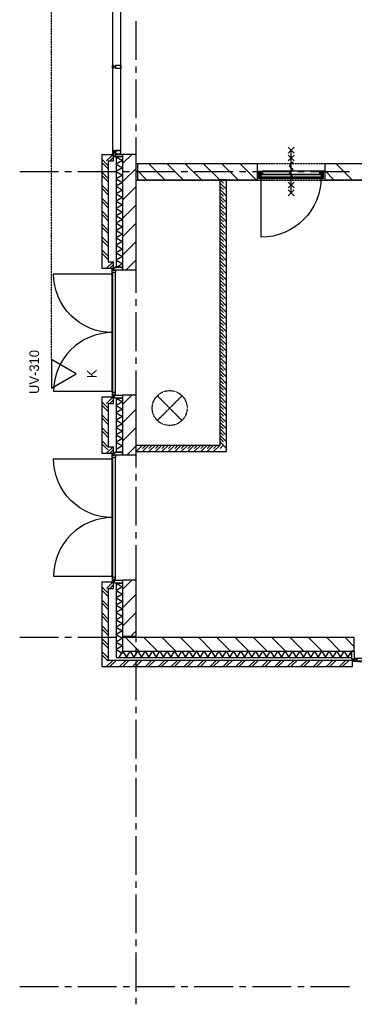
# Model space of a CAD drawing. Extents: x -66955 to 52345, y -20450 to 69550.
# Tile 3 of 94: x -55130 to -49954, y -5220 to 10002. Entities that reach past the tile are written whole.
import ezdxf
from ezdxf.enums import TextEntityAlignment as Align

# ---------------------------------------------------------------- set-up
doc = ezdxf.new("R2010")
doc.units = 0
doc.header["$MEASUREMENT"] = 0
for name, pattern in [('DASHDOT', [1, 0.5, -0.25, 0, -0.25]), ('DASHED', [0.75, 0.5, -0.25]), ('HIDDEN', [0.375, 0.25, -0.125])]:
    doc.linetypes.add(name, pattern=pattern)
for name, color, linetype in [('BEGGR$--21-', 7, 'CONTINUOUS'), ('BEGGR$--E5-', 7, 'CONTINUOUS'), ('BEGGR--21-', 7, 'CONTINUOUS'), ('BEGGR--22-', 7, 'CONTINUOUS'), ('BEGGR--23-', 7, 'CONTINUOUS'), ('BEGGR--31-', 7, 'CONTINUOUS'), ('BEGGR--32-', 7, 'CONTINUOUS'), ('BEGGR--E5-', 7, 'CONTINUOUS'), ('STRAMIEN--05-', 7, 'CONTINUOUS'), ('STRAMIEN--E7-', 7, 'CONTINUOUS')]:
    doc.layers.add(name, color=color, linetype=linetype)
doc.styles.add('txt', font='TXT', dxfattribs={"height": 0.2})

# ---------------------------------------------------------------- blocks, each defined once
blk = doc.blocks.new('*O201')
at = {"layer": 'BEGGR--31-', "color": 7, "linetype": 'CONTINUOUS'}
for points in [[(-317, -53.5), (-298, -53.5), (-298, -75.5), (-273, -75.5), (-273, 66.5), (-317, 66.5)], [(317, -53.5), (298, -53.5), (298, -75.5), (273, -75.5), (273, 66.5), (317, 66.5)], [(-212, -92.5), (-290, -92.5), (-290, -87.5), (-268, -87.5), (-268, -42.5), (-234, -42.5), (-234, -87.5), (-212, -87.5)], [(-268, -83.5), (-273, -83.5), (-273, -53.5), (-268, -53.5)], [(234, -42.5), (234, -87.5), (-234, -87.5), (-234, -42.5)], [(-212, -87.5), (-212, -92.5), (212, -92.5), (212, -87.5)], [(212, -92.5), (290, -92.5), (290, -87.5), (268, -87.5), (268, -42.5), (234, -42.5), (234, -87.5), (212, -87.5)], [(268, -83.5), (273, -83.5), (273, -53.5), (268, -53.5)]]:
    blk.add_lwpolyline(points, close=True, dxfattribs=at)
blk = doc.blocks.new('MERKOF')
at = {"layer": 'BEGGR--31-', "color": 7, "linetype": 'CONTINUOUS'}
blk.add_blockref('*O201', (-317, -66.5), dxfattribs=at)
blk = doc.blocks.new('*O202')
at = {"layer": 'BEGGR--31-', "color": 7, "linetype": 'CONTINUOUS'}
for points in [[(361, 907), (361, 985), (366, 985), (366, 963), (411, 963), (411, 929), (366, 929), (366, 907)], [(411, 929), (366, 929), (366, -929), (411, -929)], [(370, 963), (370, 968), (400, 968), (400, 963)], [(400, 1012), (400, 993), (378, 993), (378, 968), (520, 968), (520, 1012)], [(366, -907), (361, -907), (361, 907), (366, 907)], [(361, -907), (361, -985), (366, -985), (366, -963), (411, -963), (411, -929), (366, -929), (366, -907)], [(370, -963), (370, -968), (400, -968), (400, -963)], [(400, -1012), (400, -993), (378, -993), (378, -968), (520, -968), (520, -1012)]]:
    blk.add_lwpolyline(points, close=True, dxfattribs=at)
for points in [[(361, 0, -0.414214), (-546, 907), (361, 907)], [(361, 0, 0.414214), (-546, -907), (361, -907)]]:
    blk.add_lwpolyline(points, format="xyb", dxfattribs=at)
blk = doc.blocks.new('MERKPF')
at = {"layer": 'BEGGR--31-', "color": 7, "linetype": 'CONTINUOUS'}
blk.add_blockref('*O202', (-520, -1012), dxfattribs=at)
blk = doc.blocks.new('*O203')
at = {"layer": 'BEGGR--21-', "color": 7, "linetype": 'CONTINUOUS'}
for points in [[(77.5, 1393), (-32.5, 1393), (-32.5, 1355), (77.5, 1355)], [(77.5, -1393), (-32.5, -1393), (-32.5, -1355), (77.5, -1355)]]:
    blk.add_lwpolyline(points, close=True, dxfattribs=at)
at = {"layer": 'BEGGR--31-', "color": 7, "linetype": 'CONTINUOUS'}
for points in [[(52.5, 1295), (-27.5, 1295), (-27.5, 1315), (-62.5, 1315), (-62.5, 1295), (-77.5, 1295), (-77.5, 1345), (-62.5, 1345), (-62.5, 1325), (-27.5, 1325), (-27.5, 1345), (52.5, 1345)], [(52.5, 1295), (-77.5, 1295), (-77.5, -1295), (52.5, -1295)], [(52.5, -25), (-27.5, -25), (-27.5, -5), (-62.5, -5), (-62.5, -25), (-77.5, -25), (-77.5, 25), (-62.5, 25), (-62.5, 5), (-27.5, 5), (-27.5, 25), (52.5, 25)], [(52.5, -1295), (-27.5, -1295), (-27.5, -1315), (-62.5, -1315), (-62.5, -1295), (-77.5, -1295), (-77.5, -1345), (-62.5, -1345), (-62.5, -1325), (-27.5, -1325), (-27.5, -1345), (52.5, -1345)]]:
    blk.add_lwpolyline(points, close=True, dxfattribs=at)
blk = doc.blocks.new('MERKRF')
at = {"layer": 'BEGGR--21-', "color": 7, "linetype": 'CONTINUOUS'}
blk.add_blockref('*O203', (-77.5, -1393), dxfattribs=at)
blk = doc.blocks.new('*O286')
at = {"layer": 'BEGGR--32-', "color": 7, "linetype": 'CONTINUOUS'}
for p, q in [((45, 285.01), (-45, 375.01)), ((45, 375.01), (-45, 285.01)), ((0, -330), (0, 330.01)), ((45, 165), (-45, 255.01)), ((45, 255), (-45, 165)), ((45, -255), (-45, -165)), ((45, -165), (-45, -255)), ((45, -375), (-45, -285)), ((45, -285), (-45, -375))]:
    blk.add_line(p, q, dxfattribs=at)
blk.add_lwpolyline([(-30, -150), (30, -90), (-30.02, -30), (30, 30), (-30, 90), (30, 150)], dxfattribs=at)
blk = doc.blocks.new('*O297')
at = {"layer": 'BEGGR--23-', "color": 7, "linetype": 'HIDDEN'}
for p, q in [((-190.92, -190.92), (190.92, 190.92)), ((190.92, -190.92), (-190.92, 190.92))]:
    blk.add_line(p, q, dxfattribs=at)
at = {"layer": 'BEGGR--23-', "color": 7, "linetype": 'DASHDOT'}
blk.add_circle((0, 0), 270, dxfattribs=at)

msp = doc.modelspace()

# ---------------------------------------------------------------- linework, layer by layer
at = {"layer": 'BEGGR$--21-', "color": 7, "linetype": 'CONTINUOUS'}
msp.add_lwpolyline([(-53650, 7944.03), (-53650, 7882), (-53674.05, 7882), (-53674.05, 7944.03)], close=True, dxfattribs=at)
at = {"layer": 'BEGGR$--E5-', "color": 1, "linetype": 'DASHED'}
msp.add_lwpolyline([(-48530, 11634.04), (-48530, 7775), (-53330, 7775)], dxfattribs=at)
at = {"layer": 'BEGGR--21-', "color": 7, "linetype": 'CONTINUOUS'}
for p, q in [((-53860, 7920), (-53860, 6160)), ((-53860, 7920), (-53680, 7920)), ((-53785, 7820), (-53685, 7920)), ((-53680, 7820), (-53680, 7920)), ((-53540, 7776.84), (-53396.84, 7920)), ((-53860, 7845), (-53760, 7745)), ((-53860, 7795), (-53760, 7695)), ((-53760, 7820), (-53760, 6260)), ((-53760, 7820), (-53680, 7820)), ((-53735, 7820), (-53680, 7875)), ((-53640, 7881.99), (-53640, 6177)), ((-53540, 7881.99), (-53540, 6177)), ((-52884, 7525), (-53134, 7775)), ((-52601.16, 7525), (-52851.16, 7775)), ((-52318.31, 7525), (-52568.31, 7775)), ((-52035.47, 7525), (-52285.47, 7775)), ((-51752.63, 7525), (-52002.63, 7775)), ((-51469.79, 7525), (-51719.79, 7775)), ((-49986, 7525), (-50236, 7775)), ((-53860, 7645), (-53760, 7545)), ((-53540, 7494), (-53330, 7704)), ((-53166.84, 7525), (-53310, 7668.16)), ((-50268.84, 7525), (-50412, 7668.16)), ((-53860, 7595), (-53760, 7495)), ((-53860, 7445), (-53760, 7345)), ((-53860, 7395), (-53760, 7295)), ((-53540, 7211.16), (-53330, 7421.16)), ((-53860, 7245), (-53760, 7145)), ((-53860, 7195), (-53760, 7095)), ((-53860, 7045), (-53760, 6945)), ((-53540, 6928.31), (-53330, 7138.31)), ((-53860, 6995), (-53760, 6895)), ((-53540, 6645.47), (-53330, 6855.47)), ((-53860, 6845), (-53760, 6745)), ((-53860, 6795), (-53760, 6695)), ((-53860, 6645), (-53760, 6545)), ((-53860, 6595), (-53760, 6495)), ((-53540, 6362.63), (-53330, 6572.63)), ((-53860, 6445), (-53760, 6345)), ((-53860, 6395), (-53760, 6295)), ((-53785, 6160), (-53685, 6260)), ((-53760, 6260), (-53680, 6260)), ((-53680, 6160), (-53680, 6260)), ((-53484.79, 6135), (-53330, 6289.79)), ((-53860, 6160), (-53680, 6160)), ((-53735, 6160), (-53680, 6215)), ((-53860, 4170), (-53860, 3300)), ((-53860, 4170), (-53680, 4170)), ((-53785, 4070), (-53685, 4170)), ((-53735, 4070), (-53680, 4125)), ((-53680, 4070), (-53680, 4170)), ((-53640, 4153), (-53640, 3317)), ((-53540, 4051.84), (-53396.84, 4195)), ((-53540, 4153), (-53540, 3317)), ((-53860, 4095), (-53760, 3995)), ((-53860, 4045), (-53760, 3945)), ((-53760, 4070), (-53760, 3400)), ((-53760, 4070), (-53680, 4070)), ((-53540, 3769), (-53330, 3979)), ((-53860, 3895), (-53760, 3795)), ((-53860, 3845), (-53760, 3745)), ((-53860, 3695), (-53760, 3595)), ((-53540, 3486.16), (-53330, 3696.16)), ((-53860, 3645), (-53760, 3545)), ((-53860, 3495), (-53760, 3395)), ((-53860, 3445), (-53765, 3350)), ((-53785, 3300), (-53685, 3400)), ((-53760, 3400), (-53680, 3400)), ((-53735, 3300), (-53680, 3355)), ((-53680, 3300), (-53680, 3400)), ((-53468.31, 3275), (-53330, 3413.31)), ((-53860, 3300), (-53680, 3300)), ((-53860, 1310), (-53680, 1310)), ((-53860, 1310), (-53860, 0)), ((-53860, 1235), (-53760, 1135)), ((-53785, 1210), (-53685, 1310)), ((-53735, 1210), (-53680, 1265)), ((-53680, 1210), (-53680, 1310)), ((-53640, 1293), (-53640, 140)), ((-53540, 1191.84), (-53396.84, 1335)), ((-53540, 1293), (-53540, 240)), ((-53860, 1185), (-53760, 1085)), ((-53760, 1210), (-53680, 1210)), ((-53760, 1210), (-53760, 100)), ((-53540, 909), (-53330, 1119)), ((-53860, 1035), (-53760, 935)), ((-53860, 985), (-53760, 885)), ((-53860, 835), (-53760, 735)), ((-53860, 785), (-53760, 685)), ((-53540, 626.16), (-53330, 836.16)), ((-53860, 635), (-53760, 535)), ((-53860, 585), (-53760, 485)), ((-53413.31, 470), (-53330, 553.31)), ((-53860, 435), (-53760, 335)), ((-53860, 385), (-53760, 285)), ((-53492.27, 450), (-53282.27, 240)), ((-53209.43, 450), (-52999.43, 240)), ((-52926.58, 450), (-52716.58, 240)), ((-52643.74, 450), (-52433.74, 240)), ((-52360.9, 450), (-52150.9, 240)), ((-52078.06, 450), (-51868.06, 240)), ((-51795.21, 450), (-51585.21, 240)), ((-51512.37, 450), (-51302.37, 240)), ((-51229.53, 450), (-51019.53, 240)), ((-50946.69, 450), (-50736.69, 240)), ((-50663.84, 450), (-50453.84, 240)), ((-50381, 450), (-50171, 240)), ((-50098.16, 450), (-49955, 306.84)), ((-53860, 235), (-53760, 135)), ((-53860, 185), (-53760, 85)), ((-53540, 240), (-49997, 240)), ((-49997, 140), (-49997, 240)), ((-53640, 140), (-49997, 140))]:
    msp.add_line(p, q, dxfattribs=at)
for points in [[(-53540, 7920), (-53540, 6135), (-53330, 6135), (-53330, 7920)], [(-53310, 7525), (-51450, 7525), (-51450, 7775), (-53310, 7775)], [(-50412, 7525), (-48180, 7525), (-48180, 7775), (-50412, 7775)], [(-53540, 4195), (-53540, 3275), (-53330, 3275), (-53330, 4195)], [(-53540, 1335), (-53540, 470), (-53330, 470), (-53330, 1335)], [(-49955, 450), (-53540, 450), (-53540, 240), (-49955, 240)]]:
    msp.add_lwpolyline(points, close=True, dxfattribs=at)
for points in [[(-53640, 7881.99), (-53540, 7824.99), (-53640, 7767.99)], [(-53640, 7767.99), (-53540, 7710.99), (-53640, 7653.99)], [(-53640, 7653.99), (-53540, 7596.99), (-53640, 7539.99)], [(-53640, 7539.99), (-53540, 7482.99), (-53640, 7425.99)], [(-53640, 7425.99), (-53540, 7368.99), (-53640, 7311.99)], [(-53640, 7311.99), (-53540, 7254.99), (-53640, 7197.99)], [(-53640, 7197.99), (-53540, 7140.99), (-53640, 7083.99)], [(-53640, 7083.99), (-53540, 7026.99), (-53640, 6969.99)], [(-53640, 6969.99), (-53540, 6912.99), (-53640, 6855.99)], [(-53640, 6855.99), (-53540, 6798.99), (-53640, 6741.99)], [(-53640, 6741.99), (-53540, 6684.99), (-53640, 6627.99)], [(-53640, 6627.99), (-53540, 6570.99), (-53640, 6513.99)], [(-53640, 6513.99), (-53540, 6456.99), (-53640, 6399.99)], [(-53640, 6399.99), (-53540, 6342.99), (-53640, 6285.99)], [(-53640, 6285.99), (-53540, 6228.99), (-53631, 6176.99)], [(-53640, 4153), (-53540, 4096), (-53640, 4039)], [(-53640, 4039), (-53540, 3982), (-53640, 3925)], [(-53640, 3925), (-53540, 3868), (-53640, 3811)], [(-53640, 3811), (-53540, 3754), (-53640, 3697)], [(-53640, 3697), (-53540, 3640), (-53640, 3583)], [(-53640, 3583), (-53540, 3526), (-53640, 3469)], [(-53640, 3469), (-53540, 3412), (-53640, 3355)], [(-53640, 1293), (-53540, 1236), (-53640, 1179)], [(-53640, 1179), (-53540, 1122), (-53640, 1065)], [(-53640, 1065), (-53540, 1008), (-53640, 951)], [(-53640, 951), (-53540, 894), (-53640, 837)], [(-53640, 837), (-53540, 780), (-53640, 723)], [(-53640, 723), (-53540, 666), (-53640, 609)], [(-53640, 609), (-53540, 552), (-53640, 495)], [(-53640, 495), (-53540, 438), (-53640, 381)], [(-53640, 381), (-53540, 324), (-53640, 267)], [(-53640, 267), (-53540, 210), (-53575, 190)], [(-53590, 140), (-53533, 240), (-53476, 140)], [(-53476, 140), (-53419, 240), (-53362, 140)], [(-53362, 140), (-53305, 240), (-53248, 140)], [(-53248, 140), (-53191, 240), (-53134, 140)], [(-53134, 140), (-53077, 240), (-53020, 140)], [(-53020, 140), (-52963, 240), (-52906, 140)], [(-52906, 140), (-52849, 240), (-52792, 140)], [(-52792, 140), (-52735, 240), (-52678, 140)], [(-52678, 140), (-52621, 240), (-52564, 140)], [(-52564, 140), (-52507, 240), (-52450, 140)], [(-52450, 140), (-52393, 240), (-52336, 140)], [(-52336, 140), (-52279, 240), (-52222, 140)], [(-52222, 140), (-52165, 240), (-52108, 140)], [(-52108, 140), (-52051, 240), (-51994, 140)], [(-51994, 140), (-51937, 240), (-51880, 140)], [(-51880, 140), (-51823, 240), (-51766, 140)], [(-51766, 140), (-51709, 240), (-51652, 140)], [(-51652, 140), (-51595, 240), (-51538, 140)], [(-51538, 140), (-51481, 240), (-51424, 140)], [(-51424, 140), (-51367, 240), (-51310, 140)], [(-51310, 140), (-51253, 240), (-51196, 140)], [(-51196, 140), (-51139, 240), (-51082, 140)], [(-51082, 140), (-51025, 240), (-50968, 140)], [(-50968, 140), (-50911, 240), (-50854, 140)], [(-50854, 140), (-50797, 240), (-50740, 140)], [(-50740, 140), (-50683, 240), (-50626, 140)], [(-50626, 140), (-50569, 240), (-50512, 140)], [(-50512, 140), (-50455, 240), (-50398, 140)], [(-50398, 140), (-50341, 240), (-50284, 140)], [(-50284, 140), (-50227, 240), (-50170, 140)], [(-50170, 140), (-50113, 240), (-50056, 140)], [(-50056, 140), (-49999, 240), (-49997, 236)]]:
    msp.add_lwpolyline(points, dxfattribs=at)
at = {"layer": 'BEGGR--22-', "color": 7, "linetype": 'CONTINUOUS'}
for p, q in [((-52030, 7525), (-51980, 7475)), ((-52030, 3425), (-52030, 7525)), ((-51930, 7525), (-52030, 7525)), ((-52030, 7475), (-51930, 7375)), ((-51930, 3325), (-51930, 7525)), ((-52030, 7425), (-51980, 7375)), ((-52030, 7375), (-51930, 7275)), ((-52030, 7325), (-51980, 7275)), ((-52030, 7275), (-51930, 7175)), ((-52030, 7225), (-51980, 7175)), ((-52030, 7175), (-51930, 7075)), ((-52030, 7125), (-51980, 7075)), ((-52030, 7075), (-51930, 6975)), ((-52030, 7025), (-51980, 6975)), ((-52030, 6975), (-51930, 6875)), ((-52030, 6925), (-51980, 6875)), ((-52030, 6875), (-51930, 6775)), ((-52030, 6825), (-51980, 6775)), ((-52030, 6775), (-51930, 6675)), ((-52030, 6725), (-51980, 6675)), ((-52030, 6675), (-51930, 6575)), ((-52030, 6625), (-51980, 6575)), ((-52030, 6575), (-51930, 6475)), ((-52030, 6525), (-51980, 6475)), ((-52030, 6475), (-51930, 6375)), ((-52030, 6425), (-51980, 6375)), ((-52030, 6375), (-51930, 6275)), ((-52030, 6325), (-51980, 6275)), ((-52030, 6275), (-51930, 6175)), ((-53640, 6177), (-53540, 6177)), ((-52030, 6225), (-51980, 6175)), ((-52030, 6175), (-51930, 6075)), ((-52030, 6125), (-51980, 6075)), ((-52030, 6075), (-51930, 5975)), ((-52030, 6025), (-51980, 5975)), ((-52030, 5975), (-51930, 5875)), ((-52030, 5925), (-51980, 5875)), ((-52030, 5875), (-51930, 5775)), ((-52030, 5825), (-51980, 5775)), ((-52030, 5775), (-51930, 5675)), ((-52030, 5725), (-51980, 5675)), ((-52030, 5675), (-51930, 5575)), ((-52030, 5625), (-51980, 5575)), ((-52030, 5575), (-51930, 5475)), ((-52030, 5525), (-51980, 5475)), ((-52030, 5475), (-51930, 5375)), ((-52030, 5425), (-51980, 5375)), ((-52030, 5375), (-51930, 5275)), ((-52030, 5325), (-51980, 5275)), ((-52030, 5275), (-51930, 5175)), ((-52030, 5225), (-51980, 5175)), ((-52030, 5175), (-51930, 5075)), ((-52030, 5125), (-51980, 5075)), ((-52030, 5075), (-51930, 4975)), ((-52030, 5025), (-51980, 4975)), ((-52030, 4975), (-51930, 4875)), ((-52030, 4925), (-51980, 4875)), ((-52030, 4875), (-51930, 4775)), ((-52030, 4825), (-51980, 4775)), ((-52030, 4775), (-51930, 4675)), ((-52030, 4725), (-51980, 4675)), ((-52030, 4675), (-51930, 4575)), ((-52030, 4625), (-51980, 4575)), ((-52030, 4575), (-51930, 4475)), ((-52030, 4525), (-51980, 4475)), ((-52030, 4475), (-51930, 4375)), ((-52030, 4425), (-51980, 4375)), ((-52030, 4375), (-51930, 4275)), ((-52030, 4325), (-51980, 4275)), ((-52030, 4275), (-51930, 4175)), ((-53640, 4153), (-53540, 4153)), ((-52030, 4225), (-51980, 4175)), ((-52030, 4175), (-51930, 4075)), ((-52030, 4125), (-51980, 4075)), ((-52030, 4075), (-51930, 3975)), ((-52030, 4025), (-51980, 3975)), ((-52030, 3975), (-51930, 3875)), ((-52030, 3925), (-51980, 3875)), ((-52030, 3875), (-51930, 3775)), ((-52030, 3825), (-51980, 3775)), ((-52030, 3775), (-51930, 3675)), ((-52030, 3725), (-51980, 3675)), ((-52030, 3675), (-51930, 3575)), ((-52030, 3625), (-51980, 3575)), ((-52030, 3575), (-51930, 3475)), ((-52030, 3525), (-51980, 3475)), ((-53230, 3425), (-53330, 3325)), ((-53330, 3425), (-52030, 3425)), ((-53330, 3325), (-53330, 3425)), ((-53180, 3425), (-53230, 3375)), ((-53130, 3425), (-53230, 3325)), ((-53080, 3425), (-53130, 3375)), ((-53030, 3425), (-53130, 3325)), ((-52980, 3425), (-53030, 3375)), ((-52930, 3425), (-53030, 3325)), ((-52880, 3425), (-52930, 3375)), ((-52830, 3425), (-52930, 3325)), ((-52780, 3425), (-52830, 3375)), ((-52730, 3425), (-52830, 3325)), ((-52680, 3425), (-52730, 3375)), ((-52630, 3425), (-52730, 3325)), ((-52580, 3425), (-52630, 3375)), ((-52530, 3425), (-52630, 3325)), ((-52480, 3425), (-52530, 3375)), ((-52430, 3425), (-52530, 3325)), ((-52380, 3425), (-52430, 3375)), ((-52330, 3425), (-52430, 3325)), ((-52280, 3425), (-52330, 3375)), ((-52230, 3425), (-52330, 3325)), ((-52180, 3425), (-52230, 3375)), ((-52130, 3425), (-52230, 3325)), ((-52080, 3425), (-52130, 3375)), ((-52030, 3425), (-52130, 3325)), ((-52030, 3475), (-51930, 3375)), ((-51980, 3425), (-52030, 3375)), ((-53640, 3317), (-53540, 3317)), ((-53330, 3325), (-51930, 3325)), ((-53640, 1293), (-53540, 1293)), ((-53860, 0), (-49980, 0)), ((-53785, 0), (-53685, 100)), ((-53760, 100), (-49980, 100)), ((-53735, 0), (-53635, 100)), ((-53585, 0), (-53485, 100)), ((-53535, 0), (-53435, 100)), ((-53385, 0), (-53285, 100)), ((-53335, 0), (-53235, 100)), ((-53185, 0), (-53085, 100)), ((-53135, 0), (-53035, 100)), ((-52985, 0), (-52885, 100)), ((-52935, 0), (-52835, 100)), ((-52785, 0), (-52685, 100)), ((-52735, 0), (-52635, 100)), ((-52585, 0), (-52485, 100)), ((-52535, 0), (-52435, 100)), ((-52385, 0), (-52285, 100)), ((-52335, 0), (-52235, 100)), ((-52185, 0), (-52085, 100)), ((-52135, 0), (-52035, 100)), ((-51985, 0), (-51885, 100)), ((-51935, 0), (-51835, 100)), ((-51785, 0), (-51685, 100)), ((-51735, 0), (-51635, 100)), ((-51585, 0), (-51485, 100)), ((-51535, 0), (-51435, 100)), ((-51385, 0), (-51285, 100)), ((-51335, 0), (-51235, 100)), ((-51185, 0), (-51085, 100)), ((-51135, 0), (-51035, 100)), ((-50985, 0), (-50885, 100)), ((-50935, 0), (-50835, 100)), ((-50785, 0), (-50685, 100)), ((-50735, 0), (-50635, 100)), ((-50585, 0), (-50485, 100)), ((-50535, 0), (-50435, 100)), ((-50385, 0), (-50285, 100)), ((-50335, 0), (-50235, 100)), ((-50185, 0), (-50085, 100)), ((-50135, 0), (-50035, 100)), ((-49980, 0), (-49980, 100))]:
    msp.add_line(p, q, dxfattribs=at)
at = {"layer": 'BEGGR--31-', "color": 7, "linetype": 'CONTINUOUS'}
msp.add_line((-51431, 7545), (-50431, 7545), dxfattribs=at)
at = {"layer": 'BEGGR--32-', "color": 7, "linetype": 'CONTINUOUS'}
for p, q in [((-51440, 7657.56), (-51438.56, 7659)), ((-51432.01, 7649), (-51440, 7656.99)), ((-51434.42, 7649), (-51424.42, 7659)), ((-51431, 7638.28), (-51410.28, 7659)), ((-51431, 7624.14), (-51396.14, 7659)), ((-51431, 7609.99), (-51381.99, 7659)), ((-51431, 7595.85), (-51373, 7653.85)), ((-51395.01, 7612), (-51431, 7647.99)), ((-51431, 7581.71), (-51373, 7639.71)), ((-51398, 7600.85), (-51431, 7633.85)), ((-51398, 7586.71), (-51431, 7619.71)), ((-51380.86, 7612), (-51427.86, 7659)), ((-51373, 7618.28), (-51413.72, 7659)), ((-51373, 7632.42), (-51399.58, 7659)), ((-51386.57, 7612), (-51373, 7625.57)), ((-51373, 7646.56), (-51385.44, 7659)), ((-50489, 7618.28), (-50448.28, 7659)), ((-50489, 7632.42), (-50462.42, 7659)), ((-50489, 7646.56), (-50476.56, 7659)), ((-50431, 7595.85), (-50489, 7653.85)), ((-50431, 7581.71), (-50489, 7639.71)), ((-50475.43, 7612), (-50489, 7625.57)), ((-50481.14, 7612), (-50434.14, 7659)), ((-50431, 7609.99), (-50480.01, 7659)), ((-50466.99, 7612), (-50431, 7647.99)), ((-50431, 7624.14), (-50465.86, 7659)), ((-50464, 7600.85), (-50431, 7633.85)), ((-50464, 7586.71), (-50431, 7619.71)), ((-50431, 7638.28), (-50451.72, 7659)), ((-50427.58, 7649), (-50437.58, 7659)), ((-50429.99, 7649), (-50422, 7656.99)), ((-50422, 7657.56), (-50423.44, 7659)), ((-51398, 7572.57), (-51431, 7605.57)), ((-51431, 7567.57), (-51398, 7600.57)), ((-51400.57, 7561), (-51431, 7591.43)), ((-51431, 7553.43), (-51398, 7586.43)), ((-51404, 7550.28), (-51431, 7577.28)), ((-51412.86, 7545), (-51431, 7563.14)), ((-51427, 7545), (-51431, 7549)), ((-51425.28, 7545), (-51398, 7572.28)), ((-51411.14, 7545), (-51404, 7552.14)), ((-50464, 7572.57), (-50431, 7605.57)), ((-50431, 7567.57), (-50464, 7600.57)), ((-50431, 7553.43), (-50464, 7586.43)), ((-50436.72, 7545), (-50464, 7572.28)), ((-50461.43, 7561), (-50431, 7591.43)), ((-50458, 7550.28), (-50431, 7577.28)), ((-50450.86, 7545), (-50458, 7552.14)), ((-50449.14, 7545), (-50431, 7563.14)), ((-50435, 7545), (-50431, 7549))]:
    msp.add_line(p, q, dxfattribs=at)
for points in [[(-51440, 7659), (-51373, 7659), (-51373, 7612), (-51398, 7612), (-51398, 7561), (-51404, 7561), (-51404, 7545), (-51431, 7545), (-51431, 7649), (-51440, 7649)], [(-50489, 7659), (-51373, 7659), (-51373, 7612), (-50489, 7612)], [(-50422, 7659), (-50489, 7659), (-50489, 7612), (-50464, 7612), (-50464, 7561), (-50458, 7561), (-50458, 7545), (-50431, 7545), (-50431, 7649), (-50422, 7649)], [(-51396, 7607), (-50466, 7607), (-50466, 7569), (-51396, 7569)]]:
    msp.add_lwpolyline(points, close=True, dxfattribs=at)
msp.add_lwpolyline([(-50465.99, 7569, -0.41421356), (-51396, 6639), (-51396, 7569), (-50466, 7569)], format="xyb", dxfattribs=at)
at = {"layer": 'BEGGR--E5-', "color": 1, "linetype": 'DASHED'}
msp.add_lwpolyline([(-540, 450), (-540, 7765), (-1620, 7765), (-1620, 4505), (-8915, 4505), (-8915, 7515), (-30470, 7515), (-30470, 7515), (-38543, 7515), (-53330, 7515)], dxfattribs=at)
at = {"layer": 'STRAMIEN--05-', "color": 251, "linetype": 'DASHED'}
msp.add_line((-54639, 4749), (-54639, 69050), dxfattribs=at)
at = {"layer": 'STRAMIEN--05-', "color": 251, "linetype": 'CONTINUOUS'}
msp.add_lwpolyline([(-54255, 4527.56), (-54639, 4749), (-54639, 4306.12)], close=True, dxfattribs=at)
at = {"layer": 'STRAMIEN--E7-', "color": 1, "linetype": 'CONTINUOUS'}
for p, q in [((-53330, 9680), (-53330, 9980)), ((-53330, 9380), (-53330, 9680)), ((-53330, 9180), (-53330, 9280)), ((-53330, 8780), (-53330, 9080)), ((-53330, 8480), (-53330, 8780)), ((-53330, 8280), (-53330, 8380)), ((-53330, 7880), (-53330, 8180)), ((-53330, 7580), (-53330, 7880)), ((-54830, 7650), (-55130, 7650)), ((-54530, 7650), (-54830, 7650)), ((-54330, 7650), (-54430, 7650)), ((-53930, 7650), (-54230, 7650)), ((-53630, 7650), (-53930, 7650)), ((-53430, 7650), (-53530, 7650)), ((-53030, 7650), (-53330, 7650)), ((-52730, 7650), (-53030, 7650)), ((-52530, 7650), (-52630, 7650)), ((-52130, 7650), (-52430, 7650)), ((-51830, 7650), (-52130, 7650)), ((-51630, 7650), (-51730, 7650)), ((-51230, 7650), (-51530, 7650)), ((-50930, 7650), (-51230, 7650)), ((-50730, 7650), (-50830, 7650)), ((-50330, 7650), (-50630, 7650)), ((-50030, 7650), (-50330, 7650)), ((-53330, 7380), (-53330, 7480)), ((-53330, 6980), (-53330, 7280)), ((-53330, 6680), (-53330, 6980)), ((-53330, 6480), (-53330, 6580)), ((-53330, 6080), (-53330, 6380)), ((-53330, 5780), (-53330, 6080)), ((-53330, 5580), (-53330, 5680)), ((-53330, 5180), (-53330, 5480)), ((-53330, 4880), (-53330, 5180)), ((-53330, 4680), (-53330, 4780)), ((-53330, 4280), (-53330, 4580)), ((-53330, 3980), (-53330, 4280)), ((-53330, 3780), (-53330, 3880)), ((-53330, 3380), (-53330, 3680)), ((-53330, 3080), (-53330, 3380)), ((-53330, 2880), (-53330, 2980)), ((-53330, 2480), (-53330, 2780)), ((-53330, 2180), (-53330, 2480)), ((-53330, 1980), (-53330, 2080)), ((-53330, 1580), (-53330, 1880)), ((-53330, 1280), (-53330, 1580)), ((-53330, 1080), (-53330, 1180)), ((-53330, 680), (-53330, 980)), ((-53330, 380), (-53330, 680)), ((-54830, 450), (-55130, 450)), ((-54530, 450), (-54830, 450)), ((-54330, 450), (-54430, 450)), ((-53930, 450), (-54230, 450)), ((-53630, 450), (-53930, 450)), ((-53430, 450), (-53530, 450)), ((-53030, 450), (-53330, 450)), ((-52730, 450), (-53030, 450)), ((-52530, 450), (-52630, 450)), ((-52130, 450), (-52430, 450)), ((-51830, 450), (-52130, 450)), ((-51630, 450), (-51730, 450)), ((-51230, 450), (-51530, 450)), ((-50930, 450), (-51230, 450)), ((-50730, 450), (-50830, 450)), ((-50330, 450), (-50630, 450)), ((-50030, 450), (-50330, 450)), ((-53330, 180), (-53330, 280)), ((-53330, -220), (-53330, 80)), ((-53330, -520), (-53330, -220)), ((-53330, -720), (-53330, -620)), ((-53330, -1120), (-53330, -820)), ((-53330, -1420), (-53330, -1120)), ((-53330, -1620), (-53330, -1520)), ((-53330, -2020), (-53330, -1720)), ((-53330, -2320), (-53330, -2020)), ((-53330, -2520), (-53330, -2420)), ((-53330, -2920), (-53330, -2620)), ((-53330, -3220), (-53330, -2920)), ((-53330, -3420), (-53330, -3320)), ((-53330, -3820), (-53330, -3520)), ((-53330, -4120), (-53330, -3820)), ((-53330, -4320), (-53330, -4220)), ((-53330, -4720), (-53330, -4420)), ((-53330, -5020), (-53330, -4720)), ((-54830, -4950), (-55130, -4950)), ((-54530, -4950), (-54830, -4950)), ((-54330, -4950), (-54430, -4950)), ((-53930, -4950), (-54230, -4950)), ((-53630, -4950), (-53930, -4950)), ((-53430, -4950), (-53530, -4950)), ((-53030, -4950), (-53330, -4950)), ((-52730, -4950), (-53030, -4950)), ((-52530, -4950), (-52630, -4950)), ((-52130, -4950), (-52430, -4950)), ((-51830, -4950), (-52130, -4950)), ((-51630, -4950), (-51730, -4950)), ((-51230, -4950), (-51530, -4950)), ((-50930, -4950), (-51230, -4950)), ((-50730, -4950), (-50830, -4950)), ((-50330, -4950), (-50630, -4950)), ((-50030, -4950), (-50330, -4950)), ((-53330, -5220), (-53330, -5120))]:
    msp.add_line(p, q, dxfattribs=at)

# ---------------------------------------------------------------- block references
at = {"layer": 'BEGGR--21-', "color": 7, "linetype": 'CONTINUOUS'}
msp.add_blockref('MERKRF', (-53540, 10668), dxfattribs=at)
at = {"layer": 'BEGGR--23-', "color": 7, "linetype": 'DASHDOT'}
msp.add_blockref('*O297', (-52810, 3998), dxfattribs=at)
at = {"layer": 'BEGGR--31-', "color": 7, "linetype": 'CONTINUOUS'}
for name, p in [('MERKPF', (-53540, 6177)), ('MERKPF', (-53540, 3317)), ('MERKOF', (-49362.72, 240))]:
    msp.add_blockref(name, p, dxfattribs=at)
at = {"layer": 'BEGGR--32-', "color": 7, "linetype": 'CONTINUOUS'}
msp.add_blockref('*O286', (-50931.01, 7655.28), dxfattribs=at)

# ---------------------------------------------------------------- texts
at = {"layer": 'BEGGR--32-', "color": 7, "linetype": 'CONTINUOUS', "style": 'txt'}
for p in [(-51410.24, 7589.89), (-50441.76, 7589.89)]:
    msp.add_text('67x114', height=10, rotation=90, dxfattribs=at).set_placement(p)
at = {"layer": 'STRAMIEN--05-', "color": 7, "linetype": 'DASHED', "style": 'txt'}
for s, p in [(' UV-310', (-54905, 4527.56)), ('K', (-54015, 4527.56))]:
    msp.add_text(s, height=150, rotation=90, dxfattribs=at).set_placement(p, align=Align.MIDDLE)

doc.saveas('drawing.dxf')
